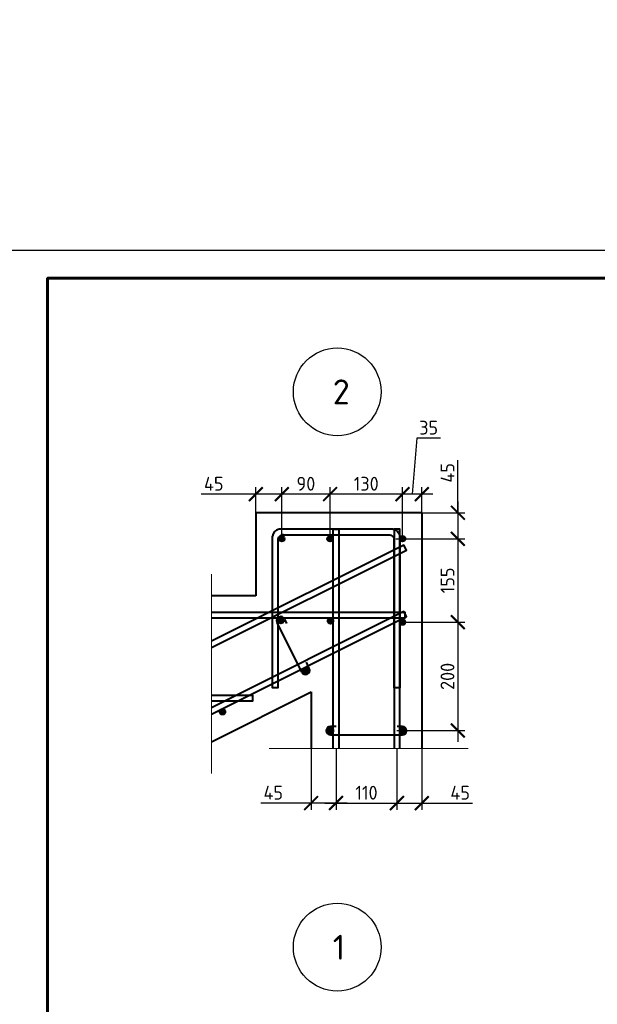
# Model space of a CAD drawing. Header units: millimetres. Extents: x 130535 to 1380046, y -231620 to 121434.
# Tile 114 of 135: x 850961 to 861395, y 8073 to 25855. Entities that reach past the tile are written whole.
import ezdxf
from ezdxf import colors
from ezdxf.entities.mleader import LeaderData, LeaderLine
from ezdxf.math import Vec2, Vec3

# ---------------------------------------------------------------- set-up
doc = ezdxf.new("R2010")
doc.units = ezdxf.units.MM
doc.layers.get('DEFPOINTS').update_dxf_attribs({"lineweight": 0})
for name, color, linetype, lineweight in [('!PIARENA-KR-ADDITIONAL TEXT_ВЫНОСКИ', 7, 'Continuous', 13), ('Основная', 7, 'Continuous', 40), ('Символы 0.20', 7, 'Continuous', 20), ('Столовая Двери и окна', 7, 'Continuous', 15), ('Тонкая', 7, 'Continuous', 20), ('ТОНКИЕ', 7, 'Continuous', 9)]:
    doc.layers.add(name, color=color, linetype=linetype, lineweight=lineweight)
doc.layers.add('СПДС_Оси', color=7, linetype='Continuous')
doc.styles.add('!Main', font='isocpeui.ttf')
doc.styles.add('GOST-2.304_Type-B', font='GOST_Common.ttf')
doc.styles.add('ISOCPEUR', font='isocpeur.ttf')
doc.styles.add('ГОСТ', font='isocpeur.TTF')
doc.linetypes.add('ГОСТ 2.303 8', pattern='A,40,[2,GOST 2.303-68.shx,S=1,R=0,X=0,Y=0],-8', length=48)
doc.dimstyles.new('СПДС', dxfattribs={"dimscale": 100, "dimtxt": 2.5, "dimasz": 2.5, "dimexe": 1.25, "dimexo": 0, "dimtad": 1, "dimdec": 0, "dimtxsty": 'GOST-2.304_Type-B', "dimblk": 'ARCHTICK', "dimcen": 2.5, "dimdle": 2, "dimadec": 0, "dimazin": 2, "dimtfac": 0.75, "dimtdec": 0, "dimtmove": 1, "dimatfit": 3, "dimfxl": 1, "dimtolj": 1, "dimarcsym": 1})

# ---------------------------------------------------------------- blocks, each defined once
blk = doc.blocks.new('_None')
blk = doc.blocks.new('Из_буфера5277')
at = {"linetype": 'Continuous', "lineweight": 25, "ltscale": 100}
blk.add_lwpolyline([(0, 0), (42000, 0), (42000, 29700), (0, 29700), (0, 0)], dxfattribs=at)
at = {"linetype": 'Continuous', "lineweight": 60, "ltscale": 100}
blk.add_lwpolyline([(2000, 500), (41500, 500), (41500, 29200), (2000, 29200), (2000, 500)], dxfattribs=at)
blk = doc.blocks.new('_ArchTick')
at = {"color": 0, "linetype": 'ByBlock', "const_width": 0.15}
blk.add_lwpolyline([(-0.5, -0.5), (0.5, 0.5)], dxfattribs=at)
blk = doc.blocks.new('*D1241')
at = {"layer": 'DEFPOINTS', "color": 0, "linetype": 'Continuous', "lineweight": 0, "ltscale": 100}
for p in [(856675, 12692), (857775, 12692), (857775, 11707)]:
    blk.add_point(p, dxfattribs=at)
at = {"layer": 'ТОНКИЕ', "color": 0, "lineweight": -2, "ltscale": 125}
for p, q in [((856675, 12692), (856675, 11582)), ((857775, 12692), (857775, 11582)), ((856475, 11707), (857975, 11707))]:
    blk.add_line(p, q, dxfattribs=at)
at = {"layer": 'ТОНКИЕ', "color": 0, "linetype": 'Continuous', "lineweight": -2, "ltscale": 100, "xscale": 250, "yscale": 250, "zscale": 250, "rotation": 180}
blk.add_blockref('_ArchTick', (856675, 11707), dxfattribs=at)
at = {"layer": 'ТОНКИЕ', "color": 0, "linetype": 'Continuous', "lineweight": -2, "ltscale": 100, "xscale": 250, "yscale": 250, "zscale": 250}
blk.add_blockref('_ArchTick', (857775, 11707), dxfattribs=at)
at = {"layer": 'ТОНКИЕ', "color": 0, "linetype": 'Continuous', "ltscale": 100, "insert": (857225, 11894), "char_height": 250, "attachment_point": 5, "style": 'GOST-2.304_Type-B'}
blk.add_mtext('\\A1;110', dxfattribs=at)
blk = doc.blocks.new('*D1242')
at = {"layer": 'DEFPOINTS', "color": 0, "linetype": 'Continuous', "lineweight": 0, "ltscale": 100}
for p in [(857775, 12692), (858225, 12692), (858225, 11707)]:
    blk.add_point(p, dxfattribs=at)
at = {"layer": 'ТОНКИЕ', "color": 0, "lineweight": -2, "ltscale": 125}
for p, q in [((857775, 12692), (857775, 11582)), ((858225, 12692), (858225, 11582)), ((857575, 11707), (858425, 11707)), ((858225, 11707), (859143, 11707))]:
    blk.add_line(p, q, dxfattribs=at)
at = {"layer": 'ТОНКИЕ', "color": 0, "linetype": 'Continuous', "lineweight": -2, "ltscale": 100, "xscale": 250, "yscale": 250, "zscale": 250, "rotation": 180}
blk.add_blockref('_ArchTick', (857775, 11707), dxfattribs=at)
at = {"layer": 'ТОНКИЕ', "color": 0, "linetype": 'Continuous', "lineweight": -2, "ltscale": 100, "xscale": 250, "yscale": 250, "zscale": 250}
blk.add_blockref('_ArchTick', (858225, 11707), dxfattribs=at)
at = {"layer": 'ТОНКИЕ', "color": 0, "linetype": 'Continuous', "ltscale": 100, "insert": (858918, 11894), "char_height": 250, "attachment_point": 5, "style": 'GOST-2.304_Type-B'}
blk.add_mtext('\\A1;45', dxfattribs=at)
blk = doc.blocks.new('*D1243')
at = {"layer": 'DEFPOINTS', "color": 0, "linetype": 'Continuous', "lineweight": 0, "ltscale": 100}
for p in [(856225, 12692), (856675, 12692), (856225, 11707)]:
    blk.add_point(p, dxfattribs=at)
at = {"layer": 'ТОНКИЕ', "color": 0, "lineweight": -2, "ltscale": 125}
for p, q in [((856225, 12692), (856225, 11582)), ((856675, 12692), (856675, 11582)), ((856225, 11707), (855317, 11707)), ((856875, 11707), (856025, 11707))]:
    blk.add_line(p, q, dxfattribs=at)
at = {"layer": 'ТОНКИЕ', "color": 0, "linetype": 'Continuous', "lineweight": -2, "ltscale": 100, "xscale": 250, "yscale": 250, "zscale": 250, "rotation": 180}
blk.add_blockref('_ArchTick', (856225, 11707), dxfattribs=at)
at = {"layer": 'ТОНКИЕ', "color": 0, "linetype": 'Continuous', "lineweight": -2, "ltscale": 100, "xscale": 250, "yscale": 250, "zscale": 250}
blk.add_blockref('_ArchTick', (856675, 11707), dxfattribs=at)
at = {"layer": 'ТОНКИЕ', "color": 0, "linetype": 'Continuous', "ltscale": 100, "insert": (855542, 11894), "char_height": 250, "attachment_point": 5, "style": 'GOST-2.304_Type-B'}
blk.add_mtext('\\A1;45', dxfattribs=at)
blk = doc.blocks.new('*D1244')
at = {"layer": 'DEFPOINTS', "color": 0, "linetype": 'Continuous', "lineweight": 0, "ltscale": 100}
for p in [(857875, 14975), (857775, 13015), (858876, 13015)]:
    blk.add_point(p, dxfattribs=at)
at = {"layer": 'ТОНКИЕ', "color": 0, "lineweight": -2, "ltscale": 125}
for p, q in [((858876, 15175), (858876, 12815)), ((857875, 14975), (859001, 14975)), ((857775, 13015), (859001, 13015))]:
    blk.add_line(p, q, dxfattribs=at)
at = {"layer": 'ТОНКИЕ', "color": 0, "linetype": 'Continuous', "lineweight": -2, "ltscale": 100, "xscale": 250, "yscale": 250, "zscale": 250}
for p, rotation in [((858876, 14975), 90), ((858876, 13015), 270)]:
    blk.add_blockref('_ArchTick', p, dxfattribs=dict(at, rotation=rotation))
at = {"layer": 'ТОНКИЕ', "color": 0, "linetype": 'Continuous', "ltscale": 100, "insert": (858689, 13995), "char_height": 250, "attachment_point": 5, "rotation": 90, "style": 'GOST-2.304_Type-B'}
blk.add_mtext('\\A1;200', dxfattribs=at)
blk = doc.blocks.new('*D1245')
at = {"layer": 'DEFPOINTS', "color": 0, "linetype": 'Continuous', "lineweight": 0, "ltscale": 100}
for p in [(857755, 16481), (857875, 14975), (858876, 14975)]:
    blk.add_point(p, dxfattribs=at)
at = {"layer": 'ТОНКИЕ', "color": 0, "lineweight": -2, "ltscale": 125}
for p, q in [((858876, 16681), (858876, 14775)), ((857755, 16481), (859001, 16481)), ((857875, 14975), (859001, 14975))]:
    blk.add_line(p, q, dxfattribs=at)
at = {"layer": 'ТОНКИЕ', "color": 0, "linetype": 'Continuous', "lineweight": -2, "ltscale": 100, "xscale": 250, "yscale": 250, "zscale": 250}
for p, rotation in [((858876, 16481), 90), ((858876, 14975), 270)]:
    blk.add_blockref('_ArchTick', p, dxfattribs=dict(at, rotation=rotation))
at = {"layer": 'ТОНКИЕ', "color": 0, "linetype": 'Continuous', "ltscale": 100, "insert": (858689, 15728), "char_height": 250, "attachment_point": 5, "rotation": 90, "style": 'GOST-2.304_Type-B'}
blk.add_mtext('\\A1;155', dxfattribs=at)
blk = doc.blocks.new('*D1246')
at = {"layer": 'DEFPOINTS', "color": 0, "linetype": 'Continuous', "lineweight": 0, "ltscale": 100}
for p in [(858225, 16951), (857755, 16481), (858876, 16481)]:
    blk.add_point(p, dxfattribs=at)
at = {"layer": 'ТОНКИЕ', "color": 0, "lineweight": -2, "ltscale": 125}
for p, q in [((858876, 16951), (858876, 17897)), ((858876, 17151), (858876, 16281)), ((858225, 16951), (859001, 16951)), ((857755, 16481), (859001, 16481))]:
    blk.add_line(p, q, dxfattribs=at)
at = {"layer": 'ТОНКИЕ', "color": 0, "linetype": 'Continuous', "lineweight": -2, "ltscale": 100, "xscale": 250, "yscale": 250, "zscale": 250}
for p, rotation in [((858876, 16951), 90), ((858876, 16481), 270)]:
    blk.add_blockref('_ArchTick', p, dxfattribs=dict(at, rotation=rotation))
at = {"layer": 'ТОНКИЕ', "color": 0, "linetype": 'Continuous', "ltscale": 100, "insert": (858689, 17671), "char_height": 250, "attachment_point": 5, "rotation": 90, "style": 'GOST-2.304_Type-B'}
blk.add_mtext('\\A1;45', dxfattribs=at)
blk = doc.blocks.new('*D1247')
at = {"layer": 'DEFPOINTS', "color": 0, "linetype": 'Continuous', "lineweight": 0, "ltscale": 100}
for p in [(856567, 17286), (856567, 16481), (857875, 16481)]:
    blk.add_point(p, dxfattribs=at)
at = {"layer": 'ТОНКИЕ', "color": 0, "lineweight": -2, "ltscale": 125}
for p, q in [((858075, 17286), (856367, 17286)), ((856567, 16481), (856567, 17411)), ((857875, 16481), (857875, 17411))]:
    blk.add_line(p, q, dxfattribs=at)
at = {"layer": 'ТОНКИЕ', "color": 0, "linetype": 'Continuous', "lineweight": -2, "ltscale": 100, "xscale": 250, "yscale": 250, "zscale": 250, "rotation": 180}
blk.add_blockref('_ArchTick', (856567, 17286), dxfattribs=at)
at = {"layer": 'ТОНКИЕ', "color": 0, "linetype": 'Continuous', "lineweight": -2, "ltscale": 100, "xscale": 250, "yscale": 250, "zscale": 250}
blk.add_blockref('_ArchTick', (857875, 17286), dxfattribs=at)
at = {"layer": 'ТОНКИЕ', "color": 0, "linetype": 'Continuous', "ltscale": 100, "insert": (857221, 17474), "char_height": 250, "attachment_point": 5, "style": 'GOST-2.304_Type-B'}
blk.add_mtext('\\A1;130', dxfattribs=at)
blk = doc.blocks.new('*D1248')
at = {"layer": 'DEFPOINTS', "color": 0, "linetype": 'Continuous', "lineweight": 0, "ltscale": 100}
for p in [(855695, 17286), (855695, 16481), (856567, 16481)]:
    blk.add_point(p, dxfattribs=at)
at = {"layer": 'ТОНКИЕ', "color": 0, "lineweight": -2, "ltscale": 125}
for p, q in [((856767, 17286), (855495, 17286)), ((855695, 16481), (855695, 17411)), ((856567, 16481), (856567, 17411))]:
    blk.add_line(p, q, dxfattribs=at)
at = {"layer": 'ТОНКИЕ', "color": 0, "linetype": 'Continuous', "lineweight": -2, "ltscale": 100, "xscale": 250, "yscale": 250, "zscale": 250, "rotation": 180}
blk.add_blockref('_ArchTick', (855695, 17286), dxfattribs=at)
at = {"layer": 'ТОНКИЕ', "color": 0, "linetype": 'Continuous', "lineweight": -2, "ltscale": 100, "xscale": 250, "yscale": 250, "zscale": 250}
blk.add_blockref('_ArchTick', (856567, 17286), dxfattribs=at)
at = {"layer": 'ТОНКИЕ', "color": 0, "linetype": 'Continuous', "ltscale": 100, "insert": (856131, 17474), "char_height": 250, "attachment_point": 5, "style": 'GOST-2.304_Type-B'}
blk.add_mtext('\\A1;90', dxfattribs=at)
blk = doc.blocks.new('*D1249')
at = {"layer": 'DEFPOINTS', "color": 0, "linetype": 'Continuous', "lineweight": 0, "ltscale": 100}
for p in [(855225, 17286), (855225, 16951), (855695, 16481)]:
    blk.add_point(p, dxfattribs=at)
at = {"layer": 'ТОНКИЕ', "color": 0, "lineweight": -2, "ltscale": 125}
for p, q in [((855225, 17286), (854242, 17286)), ((855895, 17286), (855025, 17286)), ((855225, 16951), (855225, 17411)), ((855695, 16481), (855695, 17411))]:
    blk.add_line(p, q, dxfattribs=at)
at = {"layer": 'ТОНКИЕ', "color": 0, "linetype": 'Continuous', "lineweight": -2, "ltscale": 100, "xscale": 250, "yscale": 250, "zscale": 250, "rotation": 180}
blk.add_blockref('_ArchTick', (855225, 17286), dxfattribs=at)
at = {"layer": 'ТОНКИЕ', "color": 0, "linetype": 'Continuous', "lineweight": -2, "ltscale": 100, "xscale": 250, "yscale": 250, "zscale": 250}
blk.add_blockref('_ArchTick', (855695, 17286), dxfattribs=at)
at = {"layer": 'ТОНКИЕ', "color": 0, "linetype": 'Continuous', "ltscale": 100, "insert": (854467, 17474), "char_height": 250, "attachment_point": 5, "style": 'GOST-2.304_Type-B'}
blk.add_mtext('\\A1;45', dxfattribs=at)
blk = doc.blocks.new('*D1250')
at = {"layer": 'DEFPOINTS', "color": 0, "linetype": 'Continuous', "lineweight": 0, "ltscale": 100}
for p in [(857875, 17286), (858225, 16951), (857875, 16481)]:
    blk.add_point(p, dxfattribs=at)
at = {"layer": 'ТОНКИЕ', "color": 0, "lineweight": -2, "ltscale": 125}
for p, q in [((858136, 18299), (858050, 17286)), ((858561, 18299), (858136, 18299)), ((858425, 17286), (857675, 17286)), ((857875, 16481), (857875, 17411)), ((858225, 16951), (858225, 17411))]:
    blk.add_line(p, q, dxfattribs=at)
at = {"layer": 'ТОНКИЕ', "color": 0, "linetype": 'Continuous', "lineweight": -2, "ltscale": 100, "xscale": 250, "yscale": 250, "zscale": 250, "rotation": 180}
blk.add_blockref('_ArchTick', (857875, 17286), dxfattribs=at)
at = {"layer": 'ТОНКИЕ', "color": 0, "linetype": 'Continuous', "lineweight": -2, "ltscale": 100, "xscale": 250, "yscale": 250, "zscale": 250}
blk.add_blockref('_ArchTick', (858225, 17286), dxfattribs=at)
at = {"layer": 'ТОНКИЕ', "color": 0, "linetype": 'Continuous', "ltscale": 100, "insert": (858349, 18487), "char_height": 250, "attachment_point": 5, "style": 'GOST-2.304_Type-B'}
blk.add_mtext('\\A1;35', dxfattribs=at)

msp = doc.modelspace()

# ---------------------------------------------------------------- hatches: boundary and pattern name
at = {"layer": 'Основная'}
h = msp.add_hatch(color=256, dxfattribs=at)
edge = h.paths.add_edge_path()
edge.add_arc((855695.3, 16480.9), 50, 359.64, 719.64)
h = msp.add_hatch(color=256, dxfattribs=at)
edge = h.paths.add_edge_path()
edge.add_arc((856566.9, 16480.9), 50, 359.64, 719.64)
h = msp.add_hatch(color=256, dxfattribs=at)
edge = h.paths.add_edge_path()
edge.add_arc((857875.3, 16480.9), 50, 359.64, 719.64)
h = msp.add_hatch(color=256, dxfattribs=at)
edge = h.paths.add_edge_path()
edge.add_arc((855677.7, 14999.2), 50, 0, 360)
h = msp.add_hatch(color=256, dxfattribs=at)
edge = h.paths.add_edge_path()
edge.add_arc((856575.2, 14996.5), 50, 359.64, 719.64)
h = msp.add_hatch(color=256, dxfattribs=at)
edge = h.paths.add_edge_path()
edge.add_arc((857875.2, 14974.8), 50, 359.64, 719.64)
h = msp.add_hatch(color=256, dxfattribs=at)
edge = h.paths.add_edge_path()
edge.add_arc((856124.9, 14104.7), 50, 0, 360)
h = msp.add_hatch(color=256, dxfattribs=at)
edge = h.paths.add_edge_path()
edge.add_arc((854624.8, 13354.7), 50, 0, 360)
h = msp.add_hatch(color=256, dxfattribs=at)
edge = h.paths.add_edge_path()
edge.add_arc((856575.2, 13014.8), 50, 359.64, 719.64)
h = msp.add_hatch(color=256, dxfattribs=at)
edge = h.paths.add_edge_path()
edge.add_arc((857875.2, 13014.8), 50, 359.64, 719.64)

# ---------------------------------------------------------------- linework, layer by layer
at = {"layer": 'Основная', "ltscale": 50}
for p, q in [((858225.3, 16950.9), (855225.3, 16950.9)), ((855225.3, 16950.9), (855225.3, 15450.9)), ((855225.3, 15450.9), (854427.2, 15450.9))]:
    msp.add_line(p, q, dxfattribs=at)
at = {"layer": 'Основная'}
for p, q in [((857705.2, 16650.9), (855645.5, 16650.9)), ((855645.5, 16650.9), (855645.5, 16650.9)), ((855645.5, 16650.9), (855645.5, 16650.9)), ((855714.3, 16550.9), (857633.3, 16551.1)), ((856056.9, 14073), (855609.7, 14967.4)), ((855745.6, 15030.9), (855783.2, 14950.4)), ((856192.8, 14136.5), (856140.3, 14249.1))]:
    msp.add_line(p, q, dxfattribs=at)
at = {"layer": 'Основная', "ltscale": 50}
for points in [[(858225.3, 16950.9), (858225.3, 12691.9)], [(854427.2, 12815.8), (856225.3, 13714.8)], [(856225.3, 13714.8), (856225.3, 12691.9)]]:
    msp.add_lwpolyline(points, dxfattribs=at)
at = {"layer": 'Основная'}
for points in [[(856625.3, 12691.9), (856625.3, 16650.9), (856725.3, 16650.9), (856725.3, 12691.9)], [(857825.3, 12691.9), (857825.3, 16650.9), (857725.3, 16650.9), (857725.3, 12691.9)], [(854427.2, 14516.9), (857947.7, 16277.1), (857903, 16366.6), (854427.2, 14628.7)], [(855625.3, 16467), (855625.3, 13789.8), (855525.3, 13789.8), (855525.3, 16526.2)], [(857825.3, 16467), (857825.3, 13789.8), (857725.3, 13789.8), (857725.3, 16526.2)], [(854427.2, 13314.9), (857947.7, 15075.2), (857903, 15164.7), (854427.2, 13426.7)], [(854427.2, 15050.9), (857925.3, 15050.9), (857925.3, 15150.9), (854427.2, 15150.9)], [(854427.2, 13550.9), (855175.3, 13550.9), (855175.3, 13650.9), (854427.2, 13650.9)]]:
    msp.add_lwpolyline(points, dxfattribs=at)
msp.add_lwpolyline([(856677.3, 13089.8), (856577.3, 13089.8, 1), (856573.2, 12939.8), (857873.2, 12939.8, 1), (857877.3, 13089.8), (857777.3, 13089.8)], format="xyb", dxfattribs=at)
for centre in [(855695.3, 16480.9), (856566.9, 16480.9), (857875.3, 16480.9), (855677.7, 14999.2), (856575.2, 14996.5), (857875.2, 14974.8), (856124.9, 14104.7), (854624.8, 13354.7), (856575.2, 13014.8), (857875.2, 13014.8)]:
    msp.add_circle(centre, 50, dxfattribs=at)
for centre, radius, start, end in [((855662.4, 16514.4), 137.5, 97.03929, 175.07833), ((855717.6, 16458.5), 92.6, 86.19482, 184.74031), ((855677.7, 14999.2), 75, 25.01462, 205.01462), ((856124.9, 14104.7), 75, 205.01462, 25.01462)]:
    msp.add_arc(centre, radius, start, end, dxfattribs=at)
at = {"layer": 'Основная', "extrusion": (0, 0, -1)}
for centre, radius, start, end in [((-857633.1, 16458.5), 92.6, 86.19482, 184.74031), ((-857688.3, 16514.4), 137.5, 97.03929, 175.07833)]:
    msp.add_arc(centre, radius, start, end, dxfattribs=at)
at = {"layer": 'СПДС_Оси', "linetype": 'Continuous', "lineweight": 25, "ltscale": 150}
for centre in [(856697.5, 19134.3), (856697.5, 9104.5)]:
    msp.add_circle(centre, 792.1, dxfattribs=at)
at = {"layer": 'Тонкая', "linetype": 'ГОСТ 2.303 8', "ltscale": 50}
for p, q in [((854427.2, 15840.5), (854427.2, 12243)), ((859064.6, 12691.9), (855467.1, 12691.9))]:
    msp.add_line(p, q, dxfattribs=at)

# ---------------------------------------------------------------- block references
at = {"layer": 'Столовая Двери и окна', "color": 18, "lineweight": 25, "true_color": 0x000000}
msp.add_blockref('Из_буфера5277', (849464.1, -8014.6), dxfattribs=at)

# ---------------------------------------------------------------- texts
at = {"layer": 'СПДС_Оси', "linetype": 'Continuous', "lineweight": 25, "ltscale": 150, "char_height": 450, "width": 393.421, "attachment_point": 1, "style": 'ISOCPEUR'}
for s, insert in [('2', (856616.3, 19357.8)), ('1', (856616.3, 9328))]:
    msp.add_mtext(s, dxfattribs=dict(at, insert=insert))

# ---------------------------------------------------------------- dimensions: what is measured, and where the dimension line sits
at = {"layer": 'ТОНКИЕ', "ltscale": 125}
for base, p1, p2, text, picture, middle in [((857875.3, 17285.9), (858225.3, 16950.9), (857875.3, 16480.9), '35', '*D1250', (858198.6, 18299.5)), ((855225.3, 17285.9), (855695.3, 16480.9), (855225.3, 16950.9), '45', '*D1249', (854467, 17266.6))]:
    dim = msp.add_linear_dim(base=base, p1=p1, p2=p2, text=text, dimstyle='СПДС', override={"dimlfac": 0.1}, dxfattribs=at)
    dim.commit()
    dim.dimension.update_dxf_attribs({"geometry": picture, "text_midpoint": middle, "dimtype": 160})
dim = msp.add_linear_dim(base=(858876.5, 16480.9), p1=(858225.3, 16950.9), p2=(857755.3, 16480.9), angle=90, text='45', dimstyle='СПДС', override={"dimlfac": 0.2}, dxfattribs=at)
dim.commit()
dim.dimension.update_dxf_attribs({"geometry": '*D1246', "text_midpoint": (858803.2, 17671.4), "dimtype": 160})
for base, p1, p2, text, picture, middle in [((855695.3, 17285.9), (856566.9, 16480.9), (855695.3, 16480.9), '90', '*D1248', (856131.1, 17473.5)), ((856566.9, 17285.9), (857875.3, 16480.9), (856566.9, 16480.9), '130', '*D1247', (857221.1, 17473.5))]:
    dim = msp.add_linear_dim(base=base, p1=p1, p2=p2, text=text, dimstyle='СПДС', override={"dimlfac": 0.1}, dxfattribs=at)
    dim.commit()
    dim.dimension.update_dxf_attribs({"geometry": picture, "text_midpoint": middle})
for base, p1, p2, text, picture, middle in [((858876.5, 14974.8), (857755.3, 16480.9), (857875.2, 14974.8), '155', '*D1245', (858688.9, 15727.8)), ((858876.5, 13014.8), (857875.2, 14974.8), (857775.4, 13014.8), '200', '*D1244', (858688.9, 13994.8))]:
    dim = msp.add_linear_dim(base=base, p1=p1, p2=p2, angle=90, text=text, dimstyle='СПДС', override={"dimlfac": 0.2}, dxfattribs=at)
    dim.commit()
    dim.dimension.update_dxf_attribs({"geometry": picture, "text_midpoint": middle})
dim = msp.add_linear_dim(base=(856225.3, 11706.6), p1=(856675.3, 12691.9), p2=(856225.3, 12691.9), angle=180, dimstyle='СПДС', override={"dimlfac": 0.1}, dxfattribs=at)
dim.commit()
dim.dimension.update_dxf_attribs({"geometry": '*D1243', "text_midpoint": (855541.8, 11706.6), "dimtype": 160})
for base, p1, p2, picture, middle in [((857775.3, 11706.6), (856675.3, 12691.9), (857775.3, 12691.9), '*D1241', (857225.3, 11706.6)), ((858225.3, 11706.6), (857775.3, 12691.9), (858225.3, 12691.9), '*D1242', (858917.8, 11706.6))]:
    dim = msp.add_linear_dim(base=base, p1=p1, p2=p2, dimstyle='СПДС', override={"dimlfac": 0.1}, dxfattribs=at)
    dim.commit()
    dim.dimension.update_dxf_attribs({"geometry": picture, "text_midpoint": middle, "dimtype": 160})

# ---------------------------------------------------------------- leaders
at = {"layer": '!PIARENA-KR-ADDITIONAL TEXT_ВЫНОСКИ', "ltscale": 30}
ml = msp.add_multileader_mtext('Standard', dxfattribs=at)
ml.set_content('{\\fISOCPEUR|b0|i0|c0|p34;\\C256;поз.2 нижняя %%c10 А500С, шаг 200х200\\P поз.1   верхняя %%c10 А500С, шаг 200х200\\Pфоновая арматура, раскладку начинать \\Pвдоль цифровых осей}', color=3, style='!Main')
ml.set_leader_properties(color=256, linetype='ByLayer', lineweight=-1)
ml.build(insert=Vec2(0, 0))
ml.multileader.update_dxf_attribs({"text_left_attachment_type": 6, "text_right_attachment_type": 6, "dogleg_length": 0.339, "arrow_head_size": 160000, "scale": 100})
ctx = ml.context
ctx.base_point, ctx.scale, ctx.char_height, ctx.arrow_head_size, ctx.landing_gap_size, ctx.plane_origin = Vec3(817359.6, 17503.3), 100, 250, 160000, 0, Vec3(823407.5, 13210.4)
ctx.left_attachment, ctx.right_attachment, ctx.text_align_type = 6, 6, 1
notes = []
notes.append((ctx, [(0, (1, 1, 0), (823868.6, 17503.3), (-1, 0), 33.9, [(0, [(825874.7, 16893)], 0, [])])]))
ctx.mtext.insert, ctx.mtext.width, ctx.mtext.alignment, ctx.mtext.flow_direction = Vec3(820597.1, 17828.3), 10171.308, 2, 5
at = {"layer": 'Символы 0.20', "ltscale": 100}
ml = msp.add_multileader_mtext('Standard', dxfattribs=at)
ml.set_content('Труба Тр\\Pниз трубы на 50 мм выше верха плиты', color=256, style='ГОСТ')
ml.set_leader_properties(color=256, linetype='ByLayer', lineweight=-1)
ml.set_arrow_properties(name='NONE')
ml.build(insert=Vec2(0, 0))
ml.multileader.update_dxf_attribs({"text_left_attachment_type": 6, "text_right_attachment_type": 6, "dogleg_length": 2.5, "arrow_head_size": 45, "scale": 100})
ctx = ml.context
ctx.base_point, ctx.scale, ctx.char_height, ctx.arrow_head_size, ctx.landing_gap_size, ctx.plane_origin = Vec3(569521.5, 12390.6), 100, 300, 45, 22.5, Vec3(579228, 9080.1)
ctx.left_attachment, ctx.right_attachment = 6, 6
notes.append((ctx, [(0, (1, 1, 0), (569271.5, 12390.6), (1, 0), 250, [(0, [(569736.8, 10495.1)], 0, [])])]))
ctx.mtext.insert, ctx.mtext.width, ctx.mtext.flow_direction = Vec3(569544, 12780.6), 3780.751, 5
ml = msp.add_multileader_mtext('Standard', dxfattribs=at)
ml.set_content('Труба Тр\\Pниз трубы на 50 мм выше верха плиты', color=256, style='ГОСТ')
ml.set_leader_properties(color=256, linetype='ByLayer', lineweight=-1)
ml.set_arrow_properties(name='NONE')
ml.build(insert=Vec2(0, 0))
ml.multileader.update_dxf_attribs({"text_left_attachment_type": 6, "text_right_attachment_type": 6, "dogleg_length": 2.5, "arrow_head_size": 45, "scale": 100})
ctx = ml.context
ctx.base_point, ctx.scale, ctx.char_height, ctx.arrow_head_size, ctx.landing_gap_size, ctx.plane_origin = Vec3(633182.2, 12390.6), 100, 300, 45, 22.5, Vec3(642888.8, 9080.1)
ctx.left_attachment, ctx.right_attachment = 6, 6
notes.append((ctx, [(0, (1, 1, 0), (632932.2, 12390.6), (1, 0), 250, [(0, [(633397.6, 10495.1)], 0, [])])]))
ctx.mtext.insert, ctx.mtext.width, ctx.mtext.flow_direction = Vec3(633204.7, 12780.6), 3780.751, 5
ml = msp.add_multileader_mtext('Standard', dxfattribs=at)
ml.set_content('Труба Тр\\Pниз трубы на 50 мм выше верха плиты', color=256, style='ГОСТ')
ml.set_leader_properties(color=256, linetype='ByLayer', lineweight=-1)
ml.set_arrow_properties(name='NONE')
ml.build(insert=Vec2(0, 0))
ml.multileader.update_dxf_attribs({"text_left_attachment_type": 6, "text_right_attachment_type": 6, "dogleg_length": 2.5, "arrow_head_size": 45, "scale": 100})
ctx = ml.context
ctx.base_point, ctx.scale, ctx.char_height, ctx.arrow_head_size, ctx.landing_gap_size, ctx.plane_origin = Vec3(697883.9, 12390.6), 100, 300, 45, 22.5, Vec3(707590.4, 9080.1)
ctx.left_attachment, ctx.right_attachment = 6, 6
notes.append((ctx, [(0, (1, 1, 0), (697633.9, 12390.6), (1, 0), 250, [(0, [(698099.2, 10495.1)], 0, [])])]))
ctx.mtext.insert, ctx.mtext.width, ctx.mtext.flow_direction = Vec3(697906.4, 12780.6), 3780.751, 5
ml = msp.add_multileader_mtext('Standard', dxfattribs=at)
ml.set_content('Труба Тр\\Pниз трубы на 50 мм выше верха плиты', color=256, style='ГОСТ')
ml.set_leader_properties(color=256, linetype='ByLayer', lineweight=-1)
ml.set_arrow_properties(name='NONE')
ml.build(insert=Vec2(0, 0))
ml.multileader.update_dxf_attribs({"text_left_attachment_type": 6, "text_right_attachment_type": 6, "dogleg_length": 2.5, "arrow_head_size": 45, "scale": 100})
ctx = ml.context
ctx.base_point, ctx.scale, ctx.char_height, ctx.arrow_head_size, ctx.landing_gap_size, ctx.plane_origin = Vec3(501440.4, 12197.9), 100, 300, 45, 22.5, Vec3(511146.9, 8887.5)
ctx.left_attachment, ctx.right_attachment = 6, 6
notes.append((ctx, [(1, (1, 1, 0), (505500.4, 12197.9), (-1, 0), 250, [(0, [(506139.9, 10557.6)], 0, [])])]))
ctx.mtext.insert, ctx.mtext.width, ctx.mtext.flow_direction = Vec3(501462.9, 12587.9), 3780.751, 5
ml = msp.add_multileader_mtext('Standard', dxfattribs=at)
ml.set_content('Труба Тр\\Pниз трубы в уровне верха плиты', color=256, style='ГОСТ')
ml.set_leader_properties(color=256, linetype='ByLayer', lineweight=-1)
ml.set_arrow_properties(name='NONE')
ml.build(insert=Vec2(0, 0))
ml.multileader.update_dxf_attribs({"text_left_attachment_type": 6, "text_right_attachment_type": 6, "dogleg_length": 2.5, "arrow_head_size": 45, "scale": 100})
ctx = ml.context
ctx.base_point, ctx.scale, ctx.char_height, ctx.arrow_head_size, ctx.landing_gap_size, ctx.plane_origin = Vec3(439775.3, 9734), 100, 300, 45, 22.5, Vec3(433878.8, 6423.5)
ctx.left_attachment, ctx.right_attachment = 6, 6
notes.append((ctx, [(1, (1, 1, 0), (439525.3, 9734), (1, 0), 250, [(0, [(438885.9, 8093.7)], 0, [])])]))
ctx.mtext.insert, ctx.mtext.width, ctx.mtext.flow_direction = Vec3(439797.8, 10124), 6576.024, 5
ml = msp.add_multileader_mtext('Standard', dxfattribs=at)
ml.set_content('Труба Тр\\Pниз трубы в уровне верха плиты', color=256, style='ГОСТ')
ml.set_leader_properties(color=256, linetype='ByLayer', lineweight=-1)
ml.set_arrow_properties(name='NONE')
ml.build(insert=Vec2(0, 0))
ml.multileader.update_dxf_attribs({"text_left_attachment_type": 6, "text_right_attachment_type": 6, "dogleg_length": 2.5, "arrow_head_size": 45, "scale": 100})
ctx = ml.context
ctx.base_point, ctx.scale, ctx.char_height, ctx.arrow_head_size, ctx.landing_gap_size, ctx.plane_origin = Vec3(374236, 9404.1), 100, 300, 45, 22.5, Vec3(368339.5, 6093.6)
ctx.left_attachment, ctx.right_attachment = 6, 6
notes.append((ctx, [(1, (1, 1, 0), (373986, 9404.1), (1, 0), 250, [(0, [(373346.6, 7763.7)], 0, [])])]))
ctx.mtext.insert, ctx.mtext.width, ctx.mtext.flow_direction = Vec3(374258.5, 9794.1), 6442.783, 5
ml = msp.add_multileader_mtext('Standard', dxfattribs=at)
ml.set_content('Щебень фр.20-40', color=256, style='ГОСТ')
ml.set_leader_properties(color=256, linetype='ByLayer', lineweight=-1)
ml.set_arrow_properties(name='NONE')
ml.build(insert=Vec2(0, 0))
ml.multileader.update_dxf_attribs({"text_left_attachment_type": 6, "text_right_attachment_type": 6, "dogleg_length": 2.5, "arrow_head_size": 45, "scale": 100})
ctx = ml.context
ctx.base_point, ctx.scale, ctx.char_height, ctx.arrow_head_size, ctx.landing_gap_size, ctx.plane_origin = Vec3(702089.5, 8341.3), 100, 300, 45, 22.5, Vec3(696192.9, 5030.9)
ctx.left_attachment, ctx.right_attachment = 6, 6
notes.append((ctx, [(1, (1, 1, 0), (701839.5, 8341.3), (1, 0), 250, [(0, [(700088.4, 9767.8)], 0, [])])]))
ctx.mtext.insert, ctx.mtext.width, ctx.mtext.flow_direction = Vec3(702112, 8731.3), 2129.129, 5
for ctx, leaders in notes:
    for number, flags, end, landing, length, lines in leaders:
        leader = LeaderData()
        leader.index, (leader.has_last_leader_line, leader.has_dogleg_vector, leader.attachment_direction) = number, flags
        leader.last_leader_point, leader.dogleg_vector, leader.dogleg_length = Vec3(end), Vec3(landing), length
        for number, points, colour, breaks in lines:
            line = LeaderLine()
            line.index, line.vertices, line.color, line.breaks = number, Vec3.list(points), colors.encode_raw_color(colour), breaks
            leader.lines.append(line)
        ctx.leaders.append(leader)

doc.saveas('drawing.dxf')
